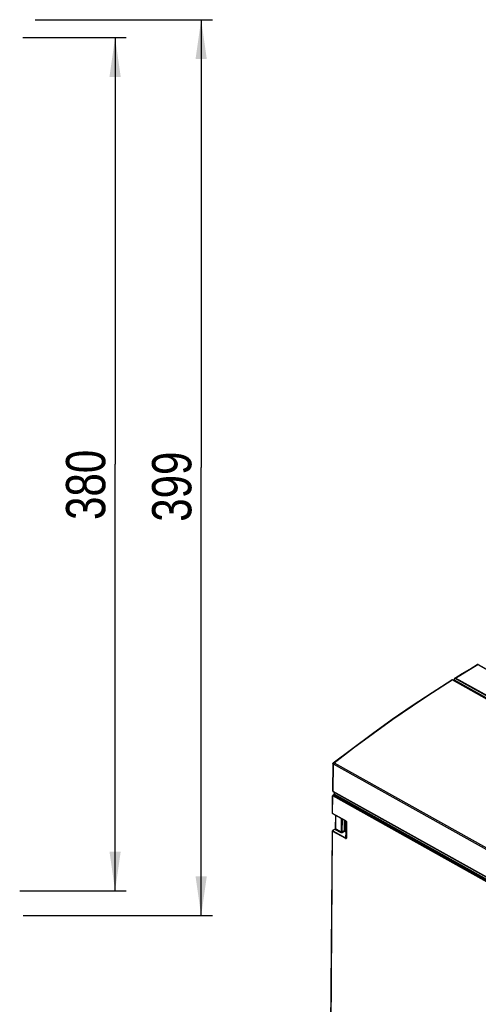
# Model space of a CAD drawing. Extents: x 0 to 420, y 0 to 297.
# Tile 35 of 45: x 298 to 338, y 115 to 203. Entities that reach past the tile are written whole.
import ezdxf

# ---------------------------------------------------------------- set-up
doc = ezdxf.new("R2010")
doc.units = 0
doc.header["$LTSCALE"] = 23.1
doc.layers.get('0').update_dxf_attribs({"linetype": 'CONTINUOUS'})
doc.styles.get("Standard").update_dxf_attribs({"font": 'txt', "width": 0.8})
doc.dimstyles.get("Standard").update_dxf_attribs({"dimtxt": 2.5, "dimasz": 2.5, "dimexe": 1.25, "dimexo": 0.625, "dimtad": 1, "dimcen": 2.5, "dimazin": 3, "dimtfac": 1, "dimtmove": 0, "dimatfit": 3})

# ---------------------------------------------------------------- blocks, each defined once
blk = doc.blocks.new('_FILLED')
at = {"color": 0, "linetype": 'BYBLOCK'}
blk.add_solid([(0, 0), (-1, 0.143), (-1, -0.143)], dxfattribs=at)
blk = doc.blocks.new('*D2')
at = {"color": 2, "linetype": 'CONTINUOUS'}
for p, q in [((298.921, 202.752), (314.717, 202.752)), ((313.717, 202.752), (313.717, 162.852)), ((313.717, 122.952), (313.717, 162.852)), ((297.845, 122.952), (314.717, 122.952))]:
    blk.add_line(p, q, dxfattribs=at)
at = {"color": 2, "linetype": 'CONTINUOUS', "xscale": 3.5, "yscale": 3.5, "zscale": 3.5}
for p, rotation in [((313.717, 202.752), 90), ((313.717, 122.952), 270)]:
    blk.add_blockref('_FILLED', p, dxfattribs=dict(at, rotation=rotation))
at = {"color": 5, "linetype": 'CONTINUOUS', "width": 0.8}
blk.add_text('399', height=3.5, rotation=90, dxfattribs=at).set_placement((312.842, 158.029))
blk = doc.blocks.new('*D8')
at = {"color": 2, "linetype": 'CONTINUOUS'}
for p, q in [((297.829, 201.152), (307.048, 201.152)), ((306.048, 201.152), (306.048, 163.152)), ((306.048, 125.152), (306.048, 163.152)), ((297.548, 125.152), (307.048, 125.152))]:
    blk.add_line(p, q, dxfattribs=at)
at = {"color": 2, "linetype": 'CONTINUOUS', "xscale": 3.5, "yscale": 3.5, "zscale": 3.5}
for p, rotation in [((306.048, 201.152), 90), ((306.048, 125.152), 270)]:
    blk.add_blockref('_FILLED', p, dxfattribs=dict(at, rotation=rotation))
at = {"color": 5, "linetype": 'CONTINUOUS', "width": 0.8}
blk.add_text('380', height=3.5, rotation=90, dxfattribs=at).set_placement((305.173, 158.192))

msp = doc.modelspace()

# ---------------------------------------------------------------- linework, layer by layer
at = {"color": 9, "linetype": 'CONTINUOUS'}
for p, q in [((337.376, 144.712), (338.368, 145.306)), ((338.368, 145.306), (386.647, 118.326)), ((384.359, 116.958), (336.081, 143.938)), ((336.106, 143.947), (336.112, 143.944)), ((384.385, 116.962), (336.107, 143.942)), ((336.109, 143.946), (336.112, 143.944)), ((336.191, 143.909), (336.194, 143.908)), ((336.191, 143.909), (336.194, 143.908)), ((336.194, 143.908), (384.507, 116.908)), ((336.194, 143.908), (336.2, 143.906)), ((336.292, 144.034), (336.244, 143.94)), ((336.244, 143.94), (384.557, 116.94)), ((384.637, 117.096), (336.359, 144.076)), ((336.384, 144.104), (337.376, 144.712)), ((384.662, 117.124), (336.384, 144.104)), ((325.464, 136.455), (325.446, 134.032)), ((325.465, 136.464), (373.804, 109.45)), ((325.509, 136.532), (325.497, 136.522)), ((325.555, 136.556), (373.833, 109.576)), ((325.431, 132.036), (325.442, 133.61)), ((374.048, 106.447), (325.442, 133.61)), ((325.446, 134.032), (374.086, 106.849)), ((325.479, 133.671), (325.55, 133.708)), ((374.084, 106.508), (325.479, 133.671)), ((325.533, 133.715), (325.532, 133.714)), ((325.545, 133.71), (325.55, 133.708)), ((325.55, 133.708), (374.191, 106.525)), ((325.57, 133.944), (325.569, 133.776)), ((325.587, 133.769), (374.227, 106.586)), ((326.606, 131.379), (325.431, 132.036)), ((325.707, 130.686), (325.715, 131.868)), ((326.203, 131.595), (326.194, 130.414)), ((325.707, 130.686), (326.194, 130.414)), ((326.273, 131.556), (326.264, 130.413)), ((326.48, 130.524), (326.487, 131.437)), ((326.551, 130.523), (326.557, 131.397)), ((326.616, 131.373), (326.606, 131.379)), ((326.641, 130.472), (326.647, 131.328)), ((326.643, 131.339), (326.645, 131.341)), ((326.647, 131.338), (326.645, 131.341)), ((326.649, 131.334), (326.647, 131.338)), ((326.649, 131.334), (326.654, 131.324)), ((326.662, 131.305), (326.652, 129.85)), ((325.176, 98.014), (325.419, 130.475)), ((325.419, 130.475), (326.57, 129.832)), ((325.434, 130.507), (325.437, 130.505)), ((325.437, 130.505), (326.588, 129.862)), ((325.655, 130.636), (325.438, 130.524)), ((325.67, 130.625), (326.157, 130.353)), ((326.264, 130.413), (326.48, 130.524)), ((326.299, 130.351), (326.514, 130.462)), ((326.514, 130.462), (326.604, 130.412)), ((326.551, 130.523), (326.641, 130.472)), ((326.604, 130.412), (326.588, 129.862))]:
    msp.add_line(p, q, dxfattribs=at)
at = {"color": 7, "linetype": 'CONTINUOUS'}
for p, q in [((338.36, 145.316), (338.349, 145.317)), ((338.372, 145.313), (338.36, 145.316)), ((338.382, 145.308), (338.372, 145.313)), ((338.382, 145.308), (386.66, 118.327)), ((336.106, 143.947), (336.102, 143.949)), ((336.106, 143.947), (336.191, 143.909)), ((336.191, 143.909), (336.191, 143.909)), ((336.276, 144.044), (336.21, 143.916)), ((336.21, 143.916), (336.21, 143.916)), ((325.45, 136.474), (325.431, 134.051)), ((325.416, 132.055), (325.428, 133.629)), ((325.455, 133.673), (325.527, 133.71)), ((325.457, 134.007), (374.097, 106.824)), ((325.533, 133.716), (325.532, 133.714)), ((325.563, 133.948), (325.562, 133.785)), ((325.429, 132.029), (325.436, 132.024)), ((326.612, 131.367), (325.436, 132.024)), ((325.693, 130.705), (325.701, 131.876)), ((325.691, 130.697), (325.688, 130.69)), ((325.691, 130.697), (325.691, 130.697)), ((326.648, 131.324), (326.637, 129.868)), ((326.639, 131.342), (326.642, 131.337)), ((326.642, 131.337), (326.645, 131.332)), ((326.645, 131.332), (326.648, 131.325)), ((326.648, 131.325), (326.648, 131.324)), ((325.161, 98.033), (325.405, 130.494)), ((325.644, 130.637), (325.426, 130.525)), ((325.649, 130.64), (325.644, 130.637)), ((325.671, 130.663), (325.664, 130.654)), ((325.678, 130.672), (325.671, 130.663)), ((326.637, 129.868), (326.637, 129.868))]:
    msp.add_line(p, q, dxfattribs=at)
for points in [[(336.327, 144.102), (336.975, 144.501), (337.648, 144.909), (338.321, 145.31)], [(338.349, 145.317), (338.338, 145.317), (338.328, 145.314), (338.321, 145.31)], [(325.483, 136.541), (327.223, 137.875), (328.981, 139.177), (330.746, 140.437), (332.516, 141.656), (334.291, 142.832), (336.045, 143.949)], [(336.086, 143.955), (336.082, 143.955), (336.077, 143.956), (336.071, 143.956), (336.065, 143.956), (336.058, 143.955), (336.052, 143.952), (336.045, 143.949)], [(336.092, 143.953), (336.089, 143.954), (336.086, 143.955)], [(336.102, 143.949), (336.098, 143.95), (336.095, 143.951), (336.092, 143.953)], [(336.21, 143.916), (336.209, 143.915), (336.208, 143.914), (336.206, 143.912), (336.203, 143.911), (336.2, 143.91), (336.196, 143.909), (336.194, 143.909), (336.192, 143.909), (336.192, 143.909)], [(336.327, 144.102), (336.313, 144.092), (336.301, 144.08), (336.289, 144.066), (336.279, 144.05), (336.276, 144.044)], [(325.452, 136.493), (325.45, 136.478), (325.45, 136.474)], [(325.483, 136.541), (325.471, 136.53), (325.463, 136.52), (325.457, 136.508), (325.452, 136.496), (325.452, 136.493)], [(325.455, 133.673), (325.449, 133.669), (325.441, 133.663), (325.436, 133.655), (325.431, 133.646), (325.429, 133.636), (325.428, 133.629)], [(325.431, 134.051), (325.432, 134.048), (325.433, 134.038), (325.437, 134.029)], [(325.437, 134.029), (325.442, 134.02), (325.449, 134.013), (325.457, 134.007)], [(325.532, 133.714), (325.53, 133.712), (325.527, 133.71)], [(325.56, 133.77), (325.558, 133.76), (325.553, 133.749), (325.548, 133.738), (325.541, 133.727), (325.533, 133.716)], [(325.562, 133.785), (325.562, 133.78), (325.56, 133.77)], [(325.416, 132.055), (325.417, 132.048), (325.419, 132.041), (325.423, 132.035), (325.429, 132.029)], [(325.688, 130.69), (325.681, 130.678), (325.678, 130.672)], [(325.691, 130.697), (325.692, 130.699), (325.693, 130.705)], [(326.612, 131.367), (326.613, 131.366), (326.618, 131.363), (326.622, 131.36), (326.627, 131.356)], [(326.627, 131.356), (326.631, 131.351), (326.635, 131.347), (326.639, 131.342)], [(325.426, 130.525), (325.418, 130.52), (325.413, 130.515), (325.409, 130.509), (325.406, 130.502), (325.405, 130.495), (325.405, 130.494)], [(325.664, 130.654), (325.656, 130.646), (325.649, 130.64)]]:
    msp.add_lwpolyline(points, dxfattribs=at)
at = {"color": 9, "linetype": 'CONTINUOUS'}
for points in [[(338.321, 145.31), (338.328, 145.313), (338.337, 145.315), (338.347, 145.314), (338.358, 145.311), (338.368, 145.306)], [(338.382, 145.308), (338.38, 145.308), (338.377, 145.309), (338.373, 145.308), (338.368, 145.306)], [(325.555, 136.556), (327.294, 137.889), (329.04, 139.181), (330.793, 140.433), (332.551, 141.643), (334.314, 142.812), (336.081, 143.938)], [(336.081, 143.938), (336.071, 143.943), (336.063, 143.947), (336.055, 143.949), (336.049, 143.95), (336.045, 143.949), (336.045, 143.949)], [(336.081, 143.938), (336.088, 143.942), (336.095, 143.943), (336.101, 143.944), (336.107, 143.942)], [(336.107, 143.942), (336.102, 143.945), (336.099, 143.947), (336.096, 143.949), (336.094, 143.95), (336.094, 143.951), (336.095, 143.951), (336.097, 143.95), (336.101, 143.949), (336.106, 143.947)], [(336.2, 143.906), (336.206, 143.907), (336.213, 143.909)], [(336.21, 143.916), (336.213, 143.922), (336.218, 143.929), (336.223, 143.935), (336.228, 143.939), (336.232, 143.941), (336.237, 143.942), (336.241, 143.942), (336.244, 143.94)], [(336.213, 143.909), (336.22, 143.912), (336.227, 143.918), (336.234, 143.924), (336.239, 143.932), (336.244, 143.94)], [(336.292, 144.034), (336.286, 144.037), (336.281, 144.04), (336.278, 144.042), (336.276, 144.044), (336.276, 144.044)], [(336.359, 144.076), (336.354, 144.078), (336.348, 144.079), (336.341, 144.078), (336.334, 144.076), (336.327, 144.073), (336.319, 144.067), (336.312, 144.061), (336.305, 144.053), (336.298, 144.044), (336.292, 144.034)], [(336.384, 144.104), (336.373, 144.109), (336.362, 144.111), (336.351, 144.111), (336.34, 144.108), (336.328, 144.103), (336.327, 144.102)], [(336.359, 144.076), (336.364, 144.085), (336.37, 144.092), (336.377, 144.099), (336.384, 144.104)], [(325.464, 136.455), (325.458, 136.459), (325.453, 136.464), (325.45, 136.469), (325.45, 136.474)], [(325.454, 136.478), (325.451, 136.485), (325.451, 136.492), (325.452, 136.493)], [(325.465, 136.464), (325.458, 136.471), (325.454, 136.478)], [(325.465, 136.464), (325.464, 136.46), (325.464, 136.455)], [(325.497, 136.522), (325.486, 136.511), (325.478, 136.499), (325.471, 136.487), (325.467, 136.476), (325.465, 136.464)], [(325.555, 136.556), (325.539, 136.557), (325.523, 136.556), (325.509, 136.554), (325.497, 136.549), (325.486, 136.543), (325.483, 136.541)], [(325.555, 136.556), (325.539, 136.55), (325.523, 136.542), (325.509, 136.532)], [(325.428, 133.629), (325.429, 133.624), (325.432, 133.619), (325.436, 133.614), (325.442, 133.61)], [(325.446, 134.032), (325.439, 134.036), (325.435, 134.041), (325.432, 134.046), (325.431, 134.051)], [(325.442, 133.61), (325.443, 133.619), (325.445, 133.628), (325.449, 133.637), (325.453, 133.646), (325.459, 133.654), (325.465, 133.661), (325.472, 133.667), (325.479, 133.671)], [(325.446, 134.032), (325.446, 134.025), (325.448, 134.019), (325.45, 134.014), (325.454, 134.009), (325.457, 134.007)], [(325.455, 133.673), (325.459, 133.675), (325.465, 133.675), (325.472, 133.674), (325.479, 133.671)], [(325.527, 133.71), (325.532, 133.712), (325.536, 133.712), (325.541, 133.712), (325.545, 133.71)], [(325.569, 133.776), (325.569, 133.771), (325.567, 133.766), (325.565, 133.76), (325.562, 133.753), (325.557, 133.746), (325.551, 133.737), (325.533, 133.715)], [(325.55, 133.708), (325.557, 133.712), (325.564, 133.718), (325.57, 133.725), (325.576, 133.733), (325.58, 133.742), (325.584, 133.751), (325.586, 133.76), (325.587, 133.769)], [(325.569, 133.776), (325.565, 133.778), (325.563, 133.782), (325.562, 133.785)], [(325.569, 133.776), (325.578, 133.773), (325.587, 133.769)], [(325.431, 132.036), (325.424, 132.04), (325.42, 132.045), (325.417, 132.05), (325.416, 132.055)], [(325.436, 132.024), (325.434, 132.025), (325.432, 132.028), (325.431, 132.032), (325.431, 132.036)], [(325.67, 130.625), (325.677, 130.63), (325.684, 130.636), (325.69, 130.643), (325.696, 130.651), (325.7, 130.659), (325.704, 130.668), (325.706, 130.677), (325.707, 130.686)], [(325.68, 130.671), (325.685, 130.684), (325.691, 130.697)], [(325.693, 130.705), (325.693, 130.703), (325.693, 130.699), (325.695, 130.696), (325.698, 130.692)], [(325.698, 130.692), (325.702, 130.689), (325.707, 130.686)], [(326.606, 131.379), (326.607, 131.375), (326.608, 131.371), (326.61, 131.368), (326.612, 131.367)], [(326.633, 131.357), (326.626, 131.365), (326.616, 131.373)], [(326.645, 131.341), (326.64, 131.349), (326.633, 131.357)], [(326.642, 131.337), (326.642, 131.338), (326.643, 131.339)], [(326.662, 131.305), (326.655, 131.314), (326.649, 131.323), (326.648, 131.325)], [(326.648, 131.324), (326.649, 131.32), (326.651, 131.316)], [(326.651, 131.316), (326.653, 131.312), (326.657, 131.309), (326.662, 131.305)], [(326.654, 131.324), (326.658, 131.315), (326.662, 131.305)], [(325.405, 130.494), (325.406, 130.489), (325.408, 130.484), (325.413, 130.479), (325.419, 130.475)], [(325.437, 130.505), (325.433, 130.503), (325.429, 130.499), (325.426, 130.495), (325.423, 130.49), (325.421, 130.485), (325.419, 130.48), (325.419, 130.475)], [(325.438, 130.524), (325.434, 130.526), (325.43, 130.526), (325.427, 130.526), (325.426, 130.525)], [(325.431, 130.517), (325.43, 130.515), (325.43, 130.512), (325.432, 130.51), (325.434, 130.507)], [(325.438, 130.524), (325.434, 130.522), (325.432, 130.52), (325.431, 130.517)], [(325.644, 130.637), (325.644, 130.638), (325.648, 130.638), (325.651, 130.638), (325.655, 130.636)], [(325.655, 130.636), (325.659, 130.639), (325.663, 130.642), (325.667, 130.647), (325.671, 130.653)], [(325.655, 130.636), (325.662, 130.63), (325.67, 130.625)], [(325.671, 130.653), (325.676, 130.661), (325.68, 130.671)], [(326.157, 130.353), (326.164, 130.357), (326.171, 130.363), (326.177, 130.37), (326.183, 130.378), (326.187, 130.387), (326.191, 130.396), (326.193, 130.405), (326.194, 130.414)], [(326.157, 130.353), (326.171, 130.347), (326.186, 130.342), (326.202, 130.338), (326.219, 130.337), (326.236, 130.336), (326.254, 130.338), (326.27, 130.341), (326.285, 130.345), (326.299, 130.351)], [(326.194, 130.414), (326.2, 130.411), (326.208, 130.408), (326.216, 130.406), (326.224, 130.406), (326.233, 130.405), (326.242, 130.406), (326.25, 130.408), (326.258, 130.41), (326.264, 130.413)], [(326.299, 130.351), (326.292, 130.356), (326.286, 130.362), (326.28, 130.369), (326.274, 130.377), (326.27, 130.386), (326.267, 130.395), (326.265, 130.404), (326.264, 130.413)], [(326.48, 130.524), (326.488, 130.527), (326.496, 130.529), (326.506, 130.531), (326.515, 130.531), (326.525, 130.53), (326.535, 130.529), (326.543, 130.526), (326.551, 130.523)], [(326.514, 130.462), (326.508, 130.466), (326.501, 130.473), (326.495, 130.48), (326.49, 130.488), (326.486, 130.497), (326.482, 130.506), (326.48, 130.515), (326.48, 130.524)], [(326.514, 130.462), (326.521, 130.466), (326.528, 130.472), (326.534, 130.479), (326.54, 130.487), (326.544, 130.496), (326.548, 130.505), (326.55, 130.514), (326.551, 130.523)], [(326.588, 129.862), (326.584, 129.859), (326.58, 129.856), (326.577, 129.851), (326.574, 129.847), (326.572, 129.842), (326.571, 129.836), (326.57, 129.832)], [(326.57, 129.832), (326.583, 129.825), (326.596, 129.821), (326.607, 129.819), (326.617, 129.82), (326.625, 129.822)], [(326.625, 129.845), (326.619, 129.845), (326.613, 129.847), (326.605, 129.85), (326.597, 129.855), (326.588, 129.862)], [(326.604, 130.412), (326.611, 130.416), (326.618, 130.422), (326.624, 130.429), (326.63, 130.437), (326.634, 130.446), (326.638, 130.455), (326.64, 130.464), (326.641, 130.472)], [(326.604, 130.412), (326.614, 130.412), (326.623, 130.415), (326.632, 130.418), (326.64, 130.423), (326.642, 130.425)], [(326.63, 129.847), (326.628, 129.846), (326.625, 129.845)], [(326.634, 129.827), (326.63, 129.824), (326.625, 129.822)], [(326.637, 129.868), (326.637, 129.861), (326.634, 129.854), (326.63, 129.847)], [(326.63, 129.847), (326.632, 129.848), (326.634, 129.848), (326.637, 129.848), (326.641, 129.848), (326.645, 129.849), (326.652, 129.85)], [(326.63, 129.847), (326.63, 129.843), (326.63, 129.837), (326.631, 129.832), (326.634, 129.827)], [(326.652, 129.85), (326.648, 129.845), (326.645, 129.84), (326.642, 129.836), (326.639, 129.833), (326.637, 129.83), (326.634, 129.827)], [(326.637, 129.868), (326.638, 129.865), (326.64, 129.86), (326.643, 129.856), (326.647, 129.853), (326.652, 129.85)]]:
    msp.add_lwpolyline(points, dxfattribs=at)

# ---------------------------------------------------------------- dimensions: what is measured, and where the dimension line sits
at = {"color": 2, "linetype": 'CONTINUOUS'}
for base, p1, p2, angle, picture, middle in [((313.717, 122.952), (298.921, 202.752), (297.845, 122.952), 270, '*D2', (311.092, 162.229)), ((306.048, 201.152), (297.548, 125.152), (297.829, 201.152), 90, '*D8', (303.423, 162.392))]:
    dim = msp.add_linear_dim(base=base, p1=p1, p2=p2, angle=angle, dimstyle='Standard', dxfattribs=at)
    dim.commit()
    dim.dimension.update_dxf_attribs({"geometry": picture, "text_midpoint": middle, "dimtype": 128})

doc.saveas('drawing.dxf')
